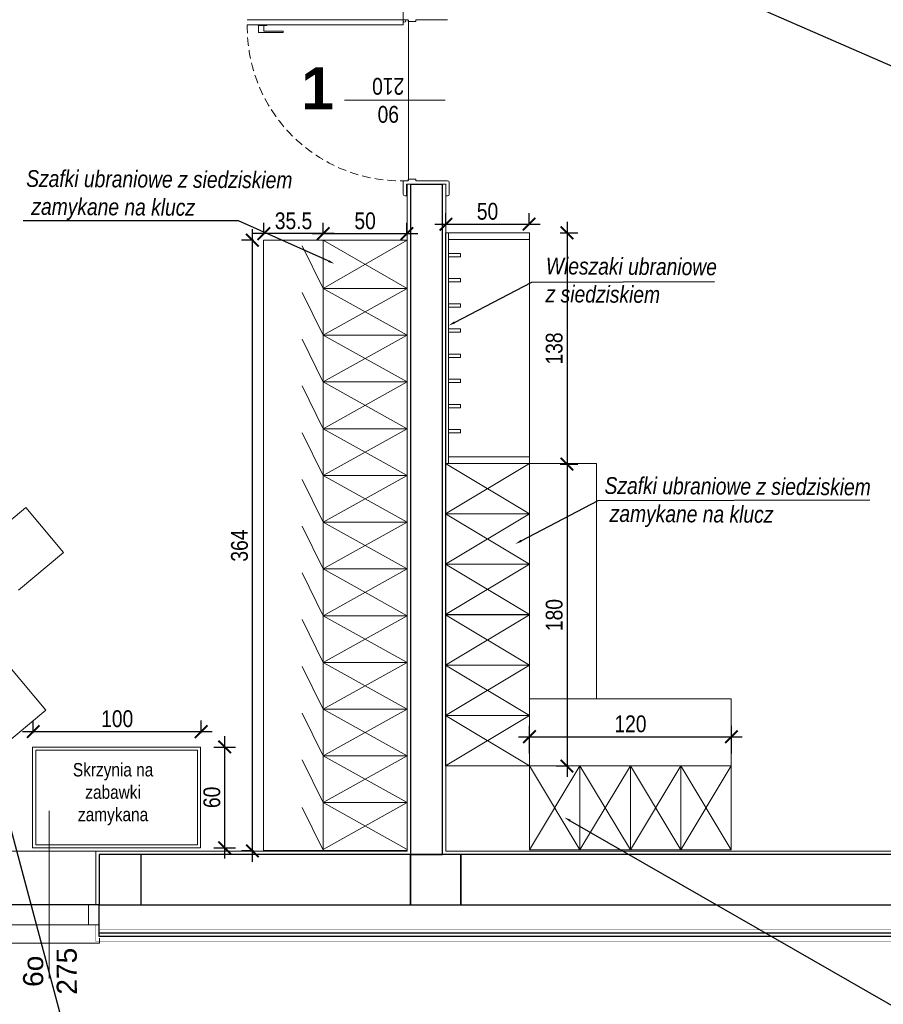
# Model space of a CAD drawing. Header units: millimetres. Extents: x -9038497 to 54128, y -10570064 to 59476.
# Tile 5 of 135: x 30823 to 31338, y 20587 to 21173. Entities that reach past the tile are written whole.
import ezdxf
from ezdxf import colors
from ezdxf.entities.mleader import LeaderData, LeaderLine
from ezdxf.math import Vec2, Vec3

# ---------------------------------------------------------------- set-up
doc = ezdxf.new("R2010")
doc.units = ezdxf.units.MM
doc.header["$LTSCALE"] = 0.8
doc.header["$PDMODE"] = 2
doc.linetypes.add('DASHED2', pattern=[9.525, 6.35, -3.175])
for name, color, linetype, lineweight in [('0 proj_drzwi', 4, 'Continuous', 0), ('0 proj_meble 25', 42, 'Continuous', 25), ('0 proj_okna', 4, 'Continuous', 0), ('0 proj_symbole elektryczne', 150, 'Continuous', 25), ('0 proj_widok widok widok', 7, 'Continuous', 0), ('ocieplenie', 214, 'Continuous', 13), ('OPIS', 122, 'Continuous', 18), ('SCIANY', 1, 'Continuous', 30), ('tynk', 252, 'Continuous', 5)]:
    doc.layers.add(name, color=color, linetype=linetype, lineweight=lineweight)
doc.layers.add('SCHODY', color=2, linetype='Continuous')
doc.layers.add('STOLARKA', color=4, linetype='Continuous')
doc.styles.add('ARIAL_CE', font='arial.ttf', dxfattribs={"height": 15})
doc.styles.get("Standard").update_dxf_attribs({"font": 'g12f13.shx', "width": 0.8, "height": 10})
doc.styles.add('WYMIAR-50', font='ARIALN.TTF', dxfattribs={"height": 10})
doc.dimstyles.new('SKALA-50', dxfattribs={"dimscale": 5, "dimtxt": 10, "dimasz": 1.5, "dimexe": 1.3, "dimexo": 1.3, "dimgap": 0.5, "dimtad": 1, "dimdec": 1, "dimrnd": 0.5, "dimdsep": 46, "dimtxsty": 'WYMIAR-50', "dimblk": 'ARCHTICK', "dimcen": 1.5, "dimdle": 1.3, "dimadec": 0, "dimazin": 0, "dimtfac": 1, "dimtdec": 1, "dimtix": 1, "dimtmove": 2, "dimatfit": 3, "dimfxl": 2, "dimfxlon": 1, "dimtolj": 1, "dimarcsym": 0})

# ---------------------------------------------------------------- blocks, each defined once
blk = doc.blocks.new('G$C0CCF9696')
at = {"layer": 'STOLARKA', "color": 5, "lineweight": 0}
blk.add_line((100, 30), (0, 30), dxfattribs=at)
for points in [[(68, 59.5), (68, 53.5), (56, 53.5), (56, 59.5)], [(68, 59.5), (68, 53.5), (56, 53.5), (56, 59.5)], [(68, 53.5), (68, 6.5), (56, 6.5), (56, 53.5)], [(68, 53.5), (68, 6.5), (56, 6.5), (56, 53.5)], [(68, 0.5), (68, 6.5), (56, 6.5), (56, 0.5)]]:
    blk.add_lwpolyline(points, close=True, dxfattribs=at)
blk.add_lwpolyline([(76, 0), (79, 0), (79, 60), (76, 60)], dxfattribs=at)
blk.add_lwpolyline([(76, 0), (79, 0), (79, 60), (76, 60)], dxfattribs=at)
blk = doc.blocks.new('klamm')
at = {"layer": '0 proj_okna', "lineweight": 0}
for p, q in [((-4009.82, 29787.38), (-4005.72, 29787.38)), ((-4009.82, 29787.38), (-4009.82, 29772.78)), ((-4005.72, 29787.61), (-4005.22, 29787.61)), ((-4005.72, 29787.61), (-4005.72, 29782.61)), ((-4005.22, 29787.61), (-4005.22, 29782.61)), ((-4008.97, 29784.26), (-4008.97, 29772.78)), ((-4008.97, 29784.26), (-4005.72, 29784.26)), ((-4005.72, 29782.61), (-4005.22, 29782.61)), ((-4009.82, 29772.78), (-4008.97, 29772.78))]:
    blk.add_line(p, q, dxfattribs=at)
blk = doc.blocks.new('_ArchTick')
at = {"color": 0, "linetype": 'ByBlock', "const_width": 0.15}
blk.add_lwpolyline([(-0.5, -0.5), (0.5, 0.5)], dxfattribs=at)
blk = doc.blocks.new('*D2242')
at = {"layer": '0 proj_widok widok widok', "color": 0, "lineweight": -2, "transparency": 16777216}
for p, q in [((31004.23, 21045.98), (31004.23, 21052.48)), ((31054.13, 21045.98), (31054.13, 21052.48)), ((30997.73, 21045.98), (31060.63, 21045.98))]:
    blk.add_line(p, q, dxfattribs=at)
at = {"layer": 'Defpoints', "color": 0, "lineweight": 0, "transparency": 16777216}
for p in [(31004.23, 21043.47), (31054.13, 21045.98), (31054.13, 21043.47)]:
    blk.add_point(p, dxfattribs=at)
at = {"layer": '0 proj_widok widok widok', "color": 0, "lineweight": -2, "transparency": 16777216, "xscale": 7.5, "yscale": 7.5, "zscale": 7.5, "rotation": 180}
blk.add_blockref('_ArchTick', (31004.23, 21045.98), dxfattribs=at)
at = {"layer": '0 proj_widok widok widok', "color": 0, "lineweight": -2, "transparency": 16777216, "xscale": 7.5, "yscale": 7.5, "zscale": 7.5}
blk.add_blockref('_ArchTick', (31054.13, 21045.98), dxfattribs=at)
at = {"layer": '0 proj_widok widok widok', "color": 0, "lineweight": 0, "transparency": 16777216, "insert": (31029.18, 21053.59), "char_height": 10, "attachment_point": 5, "style": 'WYMIAR-50'}
blk.add_mtext('\\A1;50', dxfattribs=at)
blk = doc.blocks.new('*D2243')
at = {"layer": '0 proj_widok widok widok', "color": 0, "lineweight": -2, "transparency": 16777216}
for p, q in [((30968.87, 21045.98), (30968.87, 21052.48)), ((31004.23, 21045.98), (31004.23, 21052.48)), ((31010.73, 21045.98), (30962.37, 21045.98))]:
    blk.add_line(p, q, dxfattribs=at)
at = {"layer": 'Defpoints', "color": 0, "lineweight": 0, "transparency": 16777216}
for p in [(30968.87, 21045.98), (30968.87, 21044.55), (31004.23, 21043.47)]:
    blk.add_point(p, dxfattribs=at)
at = {"layer": '0 proj_widok widok widok', "color": 0, "lineweight": -2, "transparency": 16777216, "xscale": 7.5, "yscale": 7.5, "zscale": 7.5, "rotation": 180}
blk.add_blockref('_ArchTick', (30968.87, 21045.98), dxfattribs=at)
at = {"layer": '0 proj_widok widok widok', "color": 0, "lineweight": -2, "transparency": 16777216, "xscale": 7.5, "yscale": 7.5, "zscale": 7.5}
blk.add_blockref('_ArchTick', (31004.23, 21045.98), dxfattribs=at)
at = {"layer": '0 proj_widok widok widok', "color": 0, "lineweight": 0, "transparency": 16777216, "insert": (30986.55, 21053.59), "char_height": 10, "attachment_point": 5, "style": 'WYMIAR-50'}
blk.add_mtext('\\A1;35.5', dxfattribs=at)
blk = doc.blocks.new('*D2244')
at = {"layer": '0 proj_widok widok widok', "color": 0, "lineweight": -2, "transparency": 16777216}
for p, q in [((30962.01, 21048.56), (30962.01, 20671.6)), ((30962.66, 21042.06), (30955.51, 21042.06)), ((30962.66, 20678.1), (30955.51, 20678.1))]:
    blk.add_line(p, q, dxfattribs=at)
at = {"layer": 'Defpoints', "color": 0, "lineweight": 0, "transparency": 16777216}
for p in [(30969.16, 21042.06), (30962.01, 20678.1), (30969.16, 20678.1)]:
    blk.add_point(p, dxfattribs=at)
at = {"layer": '0 proj_widok widok widok', "color": 0, "lineweight": -2, "transparency": 16777216, "xscale": 7.5, "yscale": 7.5, "zscale": 7.5}
for p, rotation in [((30962.01, 21042.06), 90), ((30962.01, 20678.1), 270)]:
    blk.add_blockref('_ArchTick', p, dxfattribs=dict(at, rotation=rotation))
at = {"layer": '0 proj_widok widok widok', "color": 0, "lineweight": 0, "transparency": 16777216, "insert": (30954.4, 20860.08), "char_height": 10, "attachment_point": 5, "rotation": 90, "style": 'WYMIAR-50'}
blk.add_mtext('\\A1;364', dxfattribs=at)
blk = doc.blocks.new('*D2245')
at = {"layer": '0 proj_widok widok widok', "color": 0, "lineweight": -2, "transparency": 16777216}
for p, q in [((30831.54, 20748.23), (30831.54, 20755.75)), ((30931.54, 20748.23), (30931.54, 20755.75)), ((30825.04, 20749.25), (30938.04, 20749.25))]:
    blk.add_line(p, q, dxfattribs=at)
at = {"layer": 'Defpoints', "color": 0, "lineweight": 0, "transparency": 16777216}
for p in [(30931.54, 20749.25), (30831.54, 20741.73), (30931.54, 20741.73)]:
    blk.add_point(p, dxfattribs=at)
at = {"layer": '0 proj_widok widok widok', "color": 0, "lineweight": -2, "transparency": 16777216, "xscale": 7.5, "yscale": 7.5, "zscale": 7.5, "rotation": 180}
blk.add_blockref('_ArchTick', (30831.54, 20749.25), dxfattribs=at)
at = {"layer": '0 proj_widok widok widok', "color": 0, "lineweight": -2, "transparency": 16777216, "xscale": 7.5, "yscale": 7.5, "zscale": 7.5}
blk.add_blockref('_ArchTick', (30931.54, 20749.25), dxfattribs=at)
at = {"layer": '0 proj_widok widok widok', "color": 0, "lineweight": 0, "transparency": 16777216, "insert": (30881.54, 20756.86), "char_height": 10, "attachment_point": 5, "style": 'WYMIAR-50'}
blk.add_mtext('\\A1;100', dxfattribs=at)
blk = doc.blocks.new('*D2475')
at = {"layer": '0 proj_widok widok widok', "color": 0, "lineweight": -2, "transparency": 16777216}
for p, q in [((31077.31, 21051.63), (31077.31, 21058.13)), ((31126.87, 21051.63), (31126.87, 21058.13)), ((31070.81, 21051.63), (31133.37, 21051.63))]:
    blk.add_line(p, q, dxfattribs=at)
at = {"layer": 'Defpoints', "color": 0, "lineweight": 0, "transparency": 16777216}
for p in [(31126.87, 21051.63), (31077.31, 21046.34), (31126.87, 21046.34)]:
    blk.add_point(p, dxfattribs=at)
at = {"layer": '0 proj_widok widok widok', "color": 0, "lineweight": -2, "transparency": 16777216, "xscale": 7.5, "yscale": 7.5, "zscale": 7.5, "rotation": 180}
blk.add_blockref('_ArchTick', (31077.31, 21051.63), dxfattribs=at)
at = {"layer": '0 proj_widok widok widok', "color": 0, "lineweight": -2, "transparency": 16777216, "xscale": 7.5, "yscale": 7.5, "zscale": 7.5}
blk.add_blockref('_ArchTick', (31126.87, 21051.63), dxfattribs=at)
at = {"layer": '0 proj_widok widok widok', "color": 0, "lineweight": 0, "transparency": 16777216, "insert": (31102.09, 21059.24), "char_height": 10, "attachment_point": 5, "style": 'WYMIAR-50'}
blk.add_mtext('\\A1;50', dxfattribs=at)
blk = doc.blocks.new('*D2476')
at = {"layer": '0 proj_widok widok widok', "color": 0, "lineweight": -2, "transparency": 16777216}
for p, q in [((31149.43, 21052.94), (31149.43, 20902.17)), ((31145.36, 21046.44), (31155.93, 21046.44)), ((31145.36, 20908.67), (31155.93, 20908.67))]:
    blk.add_line(p, q, dxfattribs=at)
at = {"layer": 'Defpoints', "color": 0, "lineweight": 0, "transparency": 16777216}
for p in [(31138.86, 21046.44), (31138.86, 20908.67), (31149.43, 20908.67)]:
    blk.add_point(p, dxfattribs=at)
at = {"layer": '0 proj_widok widok widok', "color": 0, "lineweight": -2, "transparency": 16777216, "xscale": 7.5, "yscale": 7.5, "zscale": 7.5}
for p, rotation in [((31149.43, 21046.44), 90), ((31149.43, 20908.67), 270)]:
    blk.add_blockref('_ArchTick', p, dxfattribs=dict(at, rotation=rotation))
at = {"layer": '0 proj_widok widok widok', "color": 0, "lineweight": 0, "transparency": 16777216, "insert": (31141.83, 20977.55), "char_height": 10, "attachment_point": 5, "rotation": 90, "style": 'WYMIAR-50'}
blk.add_mtext('\\A1;138', dxfattribs=at)
blk = doc.blocks.new('*D2477')
at = {"layer": '0 proj_widok widok widok', "color": 0, "lineweight": -2, "transparency": 16777216}
for p, q in [((31149.43, 20915.17), (31149.43, 20722.2)), ((31145.36, 20908.67), (31155.93, 20908.67)), ((31149.43, 20728.7), (31142.93, 20728.7))]:
    blk.add_line(p, q, dxfattribs=at)
at = {"layer": 'Defpoints', "color": 0, "lineweight": 0, "transparency": 16777216}
for p in [(31138.86, 20908.67), (31149.43, 20728.7), (31150.16, 20728.7)]:
    blk.add_point(p, dxfattribs=at)
at = {"layer": '0 proj_widok widok widok', "color": 0, "lineweight": -2, "transparency": 16777216, "xscale": 7.5, "yscale": 7.5, "zscale": 7.5}
for p, rotation in [((31149.43, 20908.67), 90), ((31149.43, 20728.7), 270)]:
    blk.add_blockref('_ArchTick', p, dxfattribs=dict(at, rotation=rotation))
at = {"layer": '0 proj_widok widok widok', "color": 0, "lineweight": 0, "transparency": 16777216, "insert": (31141.83, 20818.69), "char_height": 10, "attachment_point": 5, "rotation": 90, "style": 'WYMIAR-50'}
blk.add_mtext('\\A1;180', dxfattribs=at)
blk = doc.blocks.new('*D2478')
at = {"layer": '0 proj_widok widok widok', "color": 0, "lineweight": -2, "transparency": 16777216}
for p, q in [((31127.12, 20736.21), (31127.12, 20752.71)), ((31247.3, 20736.21), (31247.3, 20752.71)), ((31120.62, 20746.21), (31253.8, 20746.21))]:
    blk.add_line(p, q, dxfattribs=at)
at = {"layer": 'Defpoints', "color": 0, "lineweight": 0, "transparency": 16777216}
for p in [(31247.3, 20746.21), (31127.12, 20728.69), (31247.3, 20728.69)]:
    blk.add_point(p, dxfattribs=at)
at = {"layer": '0 proj_widok widok widok', "color": 0, "lineweight": -2, "transparency": 16777216, "xscale": 7.5, "yscale": 7.5, "zscale": 7.5, "rotation": 180}
blk.add_blockref('_ArchTick', (31127.12, 20746.21), dxfattribs=at)
at = {"layer": '0 proj_widok widok widok', "color": 0, "lineweight": -2, "transparency": 16777216, "xscale": 7.5, "yscale": 7.5, "zscale": 7.5}
blk.add_blockref('_ArchTick', (31247.3, 20746.21), dxfattribs=at)
at = {"layer": '0 proj_widok widok widok', "color": 0, "lineweight": 0, "transparency": 16777216, "insert": (31187.21, 20753.81), "char_height": 10, "attachment_point": 5, "style": 'WYMIAR-50'}
blk.add_mtext('\\A1;120', dxfattribs=at)
blk = doc.blocks.new('*D2479')
at = {"layer": '0 proj_widok widok widok', "color": 0, "lineweight": -2, "transparency": 16777216}
for p, q in [((30945.56, 20673.54), (30945.56, 20746.54)), ((30939.09, 20740.04), (30952.06, 20740.04)), ((30939.09, 20680.04), (30952.06, 20680.04))]:
    blk.add_line(p, q, dxfattribs=at)
at = {"layer": 'Defpoints', "color": 0, "lineweight": 0, "transparency": 16777216}
for p in [(30932.59, 20740.04), (30945.56, 20740.04), (30932.59, 20680.04)]:
    blk.add_point(p, dxfattribs=at)
at = {"layer": '0 proj_widok widok widok', "color": 0, "lineweight": -2, "transparency": 16777216, "xscale": 7.5, "yscale": 7.5, "zscale": 7.5}
for p, rotation in [((30945.56, 20740.04), 90), ((30945.56, 20680.04), 270)]:
    blk.add_blockref('_ArchTick', p, dxfattribs=dict(at, rotation=rotation))
at = {"layer": '0 proj_widok widok widok', "color": 0, "lineweight": 0, "transparency": 16777216, "insert": (30937.95, 20710.04), "char_height": 10, "attachment_point": 5, "rotation": 90, "style": 'WYMIAR-50'}
blk.add_mtext('\\A1;60', dxfattribs=at)

msp = doc.modelspace()

# ---------------------------------------------------------------- linework, layer by layer
at = {"layer": '0 proj_drzwi'}
for p, q in [((31051.89, 21173.49), (30959.03, 21173.49)), ((31051.89, 21173.49), (31051.89, 21170.47)), ((31051.89, 21173.49), (31054.89, 21173.49)), ((31054.89, 21173.49), (31054.89, 21172.49)), ((31059.39, 21172.49), (31054.89, 21172.49)), ((31059.39, 21173.49), (31059.39, 21172.49)), ((31051.89, 21170.47), (30959.03, 21170.49)), ((31051.89, 21077.49), (31054.89, 21077.49)), ((31054.89, 21077.49), (31054.89, 21078.49)), ((31059.39, 21078.49), (31054.89, 21078.49)), ((31059.39, 21077.49), (31059.39, 21078.49))]:
    msp.add_line(p, q, dxfattribs=at)
at = {"layer": '0 proj_drzwi', "lineweight": 0}
msp.add_line((31076.83, 21125.49), (31017.01, 21125.49), dxfattribs=at)
at = {"layer": '0 proj_drzwi'}
msp.add_circle((31052.65, 21172.74), 0.756, dxfattribs=at)
at = {"layer": '0 proj_drzwi', "linetype": 'DASHED2', "lineweight": 0}
msp.add_arc((31050.56, 21169.02), 91.54, 179.08018, 270.83064, dxfattribs=at)
at = {"layer": '0 proj_meble 25', "lineweight": 18}
for p, q in [((30968.76, 21042.15), (30968.76, 20678.28)), ((31054.16, 21042.15), (30968.76, 21042.15)), ((31004.16, 20720.41), (31004.16, 21042.15)), ((31004.16, 21013.3), (31054.16, 21042.15)), ((31004.17, 21042.15), (31054.16, 21013.3)), ((31054.16, 21042.15), (31054.16, 20678.28)), ((31127.1, 21046.57), (31077.1, 21046.57)), ((31077.1, 20909.03), (31077.1, 21046.57)), ((31078.9, 20909.03), (31078.9, 21046.57)), ((31127.1, 21042.57), (31078.9, 21042.57)), ((31127.1, 20909.13), (31127.1, 21046.57)), ((31004.17, 21013.28), (30991.78, 21038.77)), ((31078.91, 21034.23), (31085.91, 21034.23)), ((31085.91, 21032.23), (31078.91, 21032.23)), ((31085.91, 21034.23), (31085.91, 21032.23)), ((31078.91, 21019.23), (31085.91, 21019.23)), ((31085.91, 21019.23), (31085.91, 21017.23)), ((31054.16, 21013.3), (31004.16, 21013.3)), ((31004.16, 21013.3), (31054.16, 20985.44)), ((31004.16, 20985.44), (31054.16, 21013.3)), ((31085.91, 21017.23), (31078.91, 21017.23)), ((31004.17, 20985.43), (30991.78, 21010.93)), ((31078.91, 21004.23), (31085.91, 21004.23)), ((31085.91, 21002.23), (31078.91, 21002.23)), ((31085.91, 21004.23), (31085.91, 21002.23)), ((31078.91, 20989.23), (31085.91, 20989.23)), ((31085.91, 20989.23), (31085.91, 20987.23)), ((31054.16, 20985.44), (31004.16, 20985.44)), ((31004.16, 20985.44), (31054.16, 20957.59)), ((31004.16, 20957.59), (31054.16, 20985.44)), ((31085.91, 20987.23), (31078.91, 20987.23)), ((31004.17, 20957.57), (30991.78, 20983.06)), ((31078.91, 20974.23), (31085.91, 20974.23)), ((31085.91, 20972.23), (31078.91, 20972.23)), ((31085.91, 20974.23), (31085.91, 20972.23)), ((31004.17, 20929.72), (30991.78, 20955.22)), ((31054.16, 20957.59), (31004.16, 20957.59)), ((31004.16, 20957.59), (31054.16, 20929.73)), ((31004.16, 20929.73), (31054.16, 20957.59)), ((31078.91, 20959.23), (31085.91, 20959.23)), ((31085.91, 20957.23), (31078.91, 20957.23)), ((31085.91, 20959.23), (31085.91, 20957.23)), ((31078.91, 20944.23), (31085.91, 20944.23)), ((31085.91, 20942.23), (31078.91, 20942.23)), ((31085.91, 20944.23), (31085.91, 20942.23)), ((31004.17, 20901.87), (30991.78, 20927.37)), ((31054.16, 20929.74), (31004.16, 20929.74)), ((31004.16, 20929.74), (31054.16, 20901.88)), ((31004.16, 20901.88), (31054.16, 20929.74)), ((31078.91, 20929.23), (31085.91, 20929.23)), ((31085.91, 20927.23), (31078.91, 20927.23)), ((31085.91, 20929.23), (31085.91, 20927.23)), ((31127.1, 20913.03), (31078.9, 20913.03)), ((31127.09, 20908.94), (31077.09, 20878.94)), ((31127.09, 20878.94), (31077.09, 20908.94)), ((31127.1, 20909.03), (31077.1, 20909.03)), ((31127, 20909), (31167, 20909)), ((31167, 20909), (31167, 20768.75)), ((31054.16, 20901.88), (31004.16, 20901.88)), ((31004.16, 20901.88), (31054.16, 20874.03)), ((31004.16, 20874.03), (31054.16, 20901.88)), ((31004.17, 20874), (30991.78, 20899.49)), ((30800.25, 20860.3), (30827.03, 20882.84)), ((30827.03, 20882.84), (30849.56, 20856.06)), ((31127.09, 20878.94), (31077.09, 20848.94)), ((31127.09, 20848.94), (31077.09, 20878.94)), ((31054.16, 20874.03), (31004.16, 20874.03)), ((31004.16, 20874.03), (31054.16, 20846.17)), ((31004.16, 20846.17), (31054.16, 20874.03)), ((31004.17, 20846.17), (30991.78, 20871.66)), ((30849.56, 20856.06), (30822.79, 20833.52)), ((31127.09, 20848.94), (31077.09, 20818.94)), ((31127.09, 20818.94), (31077.09, 20848.94)), ((31004.17, 20818.32), (30991.78, 20843.81)), ((31054.16, 20846.18), (31004.16, 20846.18)), ((31004.16, 20846.18), (31054.16, 20818.32)), ((31004.16, 20818.32), (31054.16, 20846.18)), ((31004.17, 20790.46), (30991.78, 20815.95)), ((31054.16, 20818.32), (31004.16, 20818.32)), ((31004.16, 20818.32), (31054.16, 20790.47)), ((31004.16, 20790.47), (31054.16, 20818.32)), ((31077.16, 20818.78), (31127.16, 20788.78)), ((31077.16, 20788.78), (31127.16, 20818.78)), ((31054.16, 20790.47), (31004.16, 20790.47)), ((31004.16, 20790.47), (31054.16, 20762.61)), ((31004.16, 20762.61), (31054.16, 20790.47)), ((30816.55, 20788.76), (30839.09, 20761.98)), ((31004.17, 20762.6), (30991.78, 20788.1)), ((31077.16, 20788.78), (31127.16, 20758.78)), ((31077.16, 20758.78), (31127.16, 20788.78)), ((31247.26, 20768.75), (31127.17, 20768.75)), ((31247.26, 20728.75), (31247.26, 20768.75)), ((30839.03, 20762), (30812.25, 20739.46)), ((31054.16, 20762.61), (31004.16, 20762.61)), ((31004.16, 20762.61), (31054.16, 20734.76)), ((31004.16, 20734.76), (31054.16, 20762.61)), ((31004.17, 20734.73), (30991.78, 20760.22)), ((31077.16, 20758.78), (31127.16, 20728.78)), ((31077.16, 20728.78), (31127.16, 20758.78)), ((30931.18, 20740.03), (30831.18, 20740.03)), ((30831.18, 20740.03), (30831.18, 20680.03)), ((30929.38, 20738.23), (30832.98, 20738.23)), ((30832.98, 20738.23), (30832.98, 20681.83)), ((30929.38, 20681.83), (30929.38, 20738.23)), ((30931.18, 20680.03), (30931.18, 20740.03)), ((31004.17, 20706.98), (30991.78, 20732.47)), ((31054.16, 20734.76), (31004.16, 20734.76)), ((31004.16, 20734.76), (31054.16, 20706.89)), ((31004.16, 20706.91), (31054.16, 20734.76)), ((31157.16, 20678.78), (31127.16, 20728.78)), ((31127.16, 20678.78), (31157.16, 20728.78)), ((31187.16, 20678.78), (31157.16, 20728.78)), ((31157.16, 20678.78), (31187.16, 20728.78)), ((31217.16, 20678.78), (31187.16, 20728.78)), ((31187.16, 20678.78), (31217.16, 20728.78)), ((31247.16, 20678.78), (31217.16, 20728.78)), ((31217.16, 20678.78), (31247.16, 20728.78)), ((31004.22, 20720.41), (31004.16, 20720.41)), ((31004.22, 20678.28), (31004.22, 20720.41)), ((31004.17, 20678.54), (30991.78, 20704.04)), ((31004.16, 20706.89), (31054.16, 20679.03)), ((31004.16, 20679.03), (31054.16, 20706.89)), ((31054.16, 20706.89), (31004.22, 20706.89)), ((30831.18, 20680.03), (30931.18, 20680.03)), ((30832.98, 20681.83), (30929.38, 20681.83)), ((31054.16, 20678.28), (30968.76, 20678.28))]:
    msp.add_line(p, q, dxfattribs=at)
for points in [[(31127.09, 20878.94), (31077.09, 20878.94), (31077.09, 20908.94), (31127.09, 20908.94)], [(31127.09, 20848.94), (31077.09, 20848.94), (31077.09, 20878.94), (31127.09, 20878.94)], [(31127.09, 20818.94), (31077.09, 20818.94), (31077.09, 20848.94), (31127.09, 20848.94)], [(31077.16, 20788.78), (31127.16, 20788.78), (31127.16, 20818.78), (31077.16, 20818.78)], [(31077.16, 20758.78), (31127.16, 20758.78), (31127.16, 20788.78), (31077.16, 20788.78)], [(31077.16, 20728.78), (31127.16, 20728.78), (31127.16, 20758.78), (31077.16, 20758.78)], [(31127.16, 20678.78), (31127.16, 20728.78), (31157.16, 20728.78), (31157.16, 20678.78)], [(31157.16, 20678.78), (31157.16, 20728.78), (31187.16, 20728.78), (31187.16, 20678.78)], [(31187.16, 20678.78), (31187.16, 20728.78), (31217.16, 20728.78), (31217.16, 20678.78)], [(31217.16, 20678.78), (31217.16, 20728.78), (31247.16, 20728.78), (31247.16, 20678.78)]]:
    msp.add_lwpolyline(points, close=True, dxfattribs=at)
at = {"layer": '0 proj_okna', "lineweight": 0}
for p, q in [((31051.89, 21173.49), (31051.89, 21181.49)), ((31059.39, 21173.49), (31078.28, 21173.49)), ((31051.89, 21077.49), (31051.89, 21069.49)), ((31059.39, 21077.49), (31078.27, 21077.49)), ((31053.89, 21068.49), (31053.89, 21075.49)), ((31053.89, 21075.49), (31077.27, 21075.49)), ((31077.27, 21075.53), (31077.27, 21068.49)), ((31079.26, 21076.5), (31079.26, 21069.49)), ((31052.89, 21068.49), (31053.89, 21068.49)), ((31078.27, 21068.49), (31077.27, 21068.49))]:
    msp.add_line(p, q, dxfattribs=at)
for centre, radius, start, end in [((31078.27, 21076.5), 0.996, 360, 90), ((31052.89, 21069.49), 1, 180, 270), ((31078.27, 21069.49), 0.996, 270, 0)]:
    msp.add_arc(centre, radius, start, end, dxfattribs=at)
at = {"layer": '0 proj_widok widok widok', "lineweight": 0}
msp.add_line((31054.95, 21077.67), (31054.95, 21173.3), dxfattribs=at)
at = {"layer": 'ocieplenie', "lineweight": 0, "ltscale": 40, "const_width": 0.1}
msp.add_lwpolyline([(31656.25, 20697.86), (31678.25, 20697.86), (31678.25, 20624.11), (30868.83, 20624.11), (30868.83, 20634.11)], dxfattribs=at)
at = {"layer": 'ocieplenie', "lineweight": 0, "ltscale": 40}
msp.add_lwpolyline([(31656.25, 20695.86, 0.2, 0.2, 0), (31671.25, 20695.86, 0.2, 0.2, 0), (31671.25, 20631.11, 0.2, 0.2, 0), (30870.83, 20631.11, 0.2, 0.2, 0), (30870.83, 20646.11, 0.2, 0.2, 0)], format="xyseb", dxfattribs=at)
at = {"layer": 'ocieplenie', "lineweight": -3, "ltscale": 40}
for points in [[(31656.25, 20695.86), (31673.25, 20695.86), (31673.25, 20629.11), (30870.83, 20629.11), (30870.83, 20646.11)], [(31656.25, 20695.86), (31675.25, 20695.86), (31675.25, 20627.11), (30870.83, 20627.11), (30870.83, 20646.11)]]:
    msp.add_lwpolyline(points, dxfattribs=at)
at = {"layer": 'SCIANY', "ltscale": 40}
for p, q in [((31075.25, 21075.21), (31056.25, 21075.21)), ((31056.25, 21075.21), (31056.25, 20676.06)), ((31075.25, 20676.06), (31075.25, 21075.21)), ((31056.25, 20676.06), (30870.83, 20676.06)), ((30870.83, 20676.06), (30870.83, 20646.06)), ((30895.83, 20676.06), (30870.83, 20676.06)), ((30870.83, 20676.06), (30870.83, 20646.06)), ((30895.83, 20646.06), (30895.83, 20676.06)), ((31086.25, 20676.06), (31056.25, 20676.06)), ((31056.25, 20676.06), (31056.25, 20646.06)), ((31056.25, 20646.06), (31056.25, 20676.06)), ((31056.25, 20676.06), (31075.25, 20676.06)), ((31086.25, 20646.06), (31086.25, 20676.06)), ((31626.25, 20676.06), (31086.25, 20676.06)), ((31086.25, 20676.06), (31086.25, 20646.06)), ((30870.83, 20646.06), (31056.25, 20646.06)), ((30870.83, 20646.06), (30895.83, 20646.06)), ((31056.25, 20646.06), (31086.25, 20646.06)), ((31086.25, 20646.06), (31626.25, 20646.06))]:
    msp.add_line(p, q, dxfattribs=at)
at = {"layer": 'tynk', "lineweight": 0, "ltscale": 40}
for p, q in [((31054.25, 20678.14), (31054.25, 21075.24)), ((31054.25, 20678.06), (31054.25, 21075.15)), ((31077.25, 21074.91), (31077.25, 20678.06)), ((30538.25, 20678.06), (30868.83, 20678.06)), ((30868.83, 20646.06), (30868.83, 20678.06)), ((30868.83, 20678.06), (31054.25, 20678.06)), ((31077.25, 20678.06), (31624.25, 20678.06))]:
    msp.add_line(p, q, dxfattribs=at)

# ---------------------------------------------------------------- block references
at = {"color": 1, "lineweight": 0, "ltscale": 40, "rotation": 270}
for p in [(30811, 20702.11), (30811, 20702.06)]:
    msp.add_blockref('G$C0CCF9696', p, dxfattribs=at)
at = {"layer": '0 proj_okna', "lineweight": 0, "rotation": 90.00000000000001}
msp.add_blockref('klamm', (60753.17, 25175.72), dxfattribs=at)

# ---------------------------------------------------------------- texts
at = {"layer": '0 proj_okna', "lineweight": 0, "style": 'WYMIAR-50'}
for s, p in [('210', (31052.48, 21138.8)), ('90', (31049.37, 21122.09))]:
    msp.add_text(s, height=10, rotation=180, dxfattribs=at).set_placement(p)
at = {"layer": '0 proj_symbole elektryczne', "char_height": 10, "attachment_point": 1, "rotation": 359.66597, "style": 'WYMIAR-50'}
for s, insert in [('{\\fArial Narrow|b0|i1|c238|p34;Szafki ubraniowe z siedziskiem\\P zamykane na klucz}', (30827.39, 21083.88)), ('{\\fArial Narrow|b0|i1|c238|p34;Wieszaki ubraniowe \\Pz siedziskiem\\P }', (31136.87, 21031.75)), ('{\\fArial Narrow|b0|i1|c238|p34;Szafki ubraniowe z siedziskiem\\P zamykane na klucz}', (31171.84, 20900.91))]:
    msp.add_mtext_dynamic_manual_height_columns(s, width=403.8287, gutter_width=50, heights=[0], dxfattribs=dict(at, insert=insert))
at = {"layer": '0 proj_widok widok widok', "lineweight": 0, "insert": (30991.16, 21145.02), "char_height": 25, "attachment_point": 1, "style": 'WYMIAR-50'}
msp.add_mtext_dynamic_manual_height_columns('{\\fArial Unicode MS|b1|i0|c238|p34;1}', width=52.3465, gutter_width=50, heights=[0], dxfattribs=at)
at = {"layer": 'OPIS', "char_height": 12, "width": 1777.5174, "attachment_point": 5, "style": 'ARIAL_CE'}
for insert, rotation in [((30841.66, 20566.4), 90.15445), ((30415.37, 20982.41), 0.15445), ((30415.37, 20897.4), 0.15445), ((30415.37, 20812.42), 0.15445), ((30415.37, 20727.57), 0.15445)]:
    msp.add_mtext('\\pi-120,l200.00024,t200.00024;6o\\P275', dxfattribs=dict(at, insert=insert, rotation=rotation))
at = {"layer": 'SCHODY', "insert": (30879.1, 20730.51), "char_height": 8, "width": 63.4938, "attachment_point": 2, "style": 'WYMIAR-50'}
msp.add_mtext('Skrzynia na \\Pzabawki\\Pzamykana', dxfattribs=at)

# ---------------------------------------------------------------- dimensions: what is measured, and where the dimension line sits
at = {"layer": '0 proj_widok widok widok', "lineweight": 0}
dim = msp.add_linear_dim(base=(31126.87, 21051.63), p1=(31077.31, 21046.34), p2=(31126.87, 21046.34), text='50', dimstyle='SKALA-50', dxfattribs=at)
dim.commit()
dim.dimension.update_dxf_attribs({"geometry": '*D2475', "text_midpoint": (31102.09, 21059.24)})
for base, p1, p2, picture, middle in [((30968.87, 21045.98), (31004.23, 21043.47), (30968.87, 21044.55), '*D2243', (30986.55, 21053.59)), ((31054.13, 21045.98), (31004.23, 21043.47), (31054.13, 21043.47), '*D2242', (31029.18, 21053.59)), ((30931.54, 20749.25), (30831.54, 20741.73), (30931.54, 20741.73), '*D2245', (30881.54, 20756.86)), ((31247.3, 20746.21), (31127.12, 20728.69), (31247.3, 20728.69), '*D2478', (31187.21, 20753.81))]:
    dim = msp.add_linear_dim(base=base, p1=p1, p2=p2, dimstyle='SKALA-50', dxfattribs=at)
    dim.commit()
    dim.dimension.update_dxf_attribs({"geometry": picture, "text_midpoint": middle})
for base, p1, p2, picture, middle in [((30962.01, 20678.1), (30969.16, 21042.06), (30969.16, 20678.1), '*D2244', (30954.4, 20860.08)), ((31149.43, 20908.67), (31138.86, 21046.44), (31138.86, 20908.67), '*D2476', (31141.83, 20977.55)), ((31149.43, 20728.7), (31138.86, 20908.67), (31150.16, 20728.7), '*D2477', (31141.83, 20818.69)), ((30945.56, 20740.04), (30932.59, 20680.04), (30932.59, 20740.04), '*D2479', (30937.95, 20710.04))]:
    dim = msp.add_linear_dim(base=base, p1=p1, p2=p2, angle=90, dimstyle='SKALA-50', dxfattribs=at)
    dim.commit()
    dim.dimension.update_dxf_attribs({"geometry": picture, "text_midpoint": middle})

# ---------------------------------------------------------------- leaders
ml = msp.add_multileader_mtext('Standard', dxfattribs=at)
ml.set_content('', color=256)
ml.set_leader_properties()
ml.build(insert=Vec2(0, 0))
ml.multileader.update_dxf_attribs({"text_right_attachment_type": 6, "dogleg_length": 0.36})
ctx = ml.context
ctx.base_point, ctx.plane_origin = Vec3(31809.2, 20941.77), Vec3(31230.54, 21194.99)
ctx.right_attachment = 6
notes = []
notes.append((ctx, [(0, (1, 1, 0), (31808.84, 20941.77), (1, 0), 0.36, [(0, [(31230.54, 21194.99)], 0, [])])]))
ctx.mtext.insert, ctx.mtext.flow_direction = Vec3(31811.2, 20943.77), 5
ml = msp.add_multileader_mtext('Standard', dxfattribs=at)
ml.set_content('', color=256)
ml.set_leader_properties()
ml.build(insert=Vec2(0, 0))
ml.multileader.update_dxf_attribs({"text_right_attachment_type": 6, "dogleg_length": 0.36})
ctx = ml.context
ctx.base_point, ctx.plane_origin = Vec3(30823.47, 21055.62), Vec3(30972.69, 21057.65)
ctx.right_attachment, ctx.text_align_type = 6, 2
notes.append((ctx, [(0, (1, 1, 0), (30953.69, 21053.62), (-1, 0), 126.23, [(0, [(31010.93, 21028.06)], 0, [])])]))
ctx.mtext.insert, ctx.mtext.alignment, ctx.mtext.flow_direction = Vec3(30825.47, 21057.62), 3, 5
ml = msp.add_multileader_mtext('Standard', dxfattribs=at)
ml.set_content('', color=256)
ml.set_leader_properties()
ml.build(insert=Vec2(0, 0))
ml.multileader.update_dxf_attribs({"text_right_attachment_type": 6, "dogleg_length": 0.36})
ctx = ml.context
ctx.base_point, ctx.plane_origin, ctx.plane_x_axis, ctx.plane_y_axis = Vec3(31237.3, 21017.46), Vec3(31117.11, 21020.98), Vec3(0.999995, 0.003312), Vec3(-0.003312, 0.999995)
ctx.right_attachment = 6
notes.append((ctx, [(0, (1, 1, 0), (31128.39, 21017.1), (0.999995, 0.003312), 108.91, [(0, [(31078.97, 20991.26)], 0, [])])]))
ctx.mtext.insert, ctx.mtext.text_direction, ctx.mtext.rotation, ctx.mtext.flow_direction = Vec3(31239.29, 21019.47), Vec3(0.999995, 0.003312), 0.003312, 5
ml = msp.add_multileader_mtext('Standard', dxfattribs=at)
ml.set_content('', color=256)
ml.set_leader_properties()
ml.build(insert=Vec2(0, 0))
ml.multileader.update_dxf_attribs({"text_right_attachment_type": 6, "dogleg_length": 0.36})
ctx = ml.context
ctx.base_point, ctx.plane_origin, ctx.plane_x_axis, ctx.plane_y_axis = Vec3(31329.86, 20887.41), Vec3(31156.77, 20890.76), Vec3(0.999995, 0.003312), Vec3(-0.003312, 0.999995)
ctx.right_attachment = 6
notes.append((ctx, [(0, (1, 1, 0), (31168.05, 20886.88), (0.999995, 0.003312), 161.82, [(0, [(31118.62, 20861.04)], 0, [])])]))
ctx.mtext.insert, ctx.mtext.text_direction, ctx.mtext.rotation, ctx.mtext.flow_direction = Vec3(31331.86, 20889.42), Vec3(0.999995, 0.003312), 0.003312, 5
ml = msp.add_multileader_mtext('Standard', dxfattribs=at)
ml.set_content('', color=256)
ml.set_leader_properties()
ml.build(insert=Vec2(0, 0))
ml.multileader.update_dxf_attribs({"text_right_attachment_type": 6, "dogleg_length": 0.36})
ctx = ml.context
ctx.base_point, ctx.plane_origin, ctx.plane_x_axis, ctx.plane_y_axis = Vec3(31176, 20503.04), Vec3(30879.12, 20779.76), Vec3(0.999995, 0.003312), Vec3(-0.003312, 0.999995)
ctx.right_attachment = 6
notes.append((ctx, [(0, (1, 1, 0), (30868.66, 20502.03), (0.999995, 0.003312), 307.34, [(0, [(30784.91, 20815.41)], 0, [])])]))
ctx.mtext.insert, ctx.mtext.text_direction, ctx.mtext.rotation, ctx.mtext.flow_direction = Vec3(31178, 20505.05), Vec3(0.999995, 0.003312), 0.003312, 5
ml = msp.add_multileader_mtext('Standard', dxfattribs=at)
ml.set_content('', color=256)
ml.set_leader_properties()
ml.build(insert=Vec2(0, 0))
ml.multileader.update_dxf_attribs({"text_right_attachment_type": 6, "dogleg_length": 0.36})
ctx = ml.context
ctx.base_point, ctx.plane_origin, ctx.plane_x_axis, ctx.plane_y_axis = Vec3(30834.64, 20501.05), Vec3(30810.66, 20740.87), Vec3(0.999995, 0.003312), Vec3(-0.003312, 0.999995)
ctx.right_attachment = 6
notes.append((ctx, [(0, (1, 1, 0), (30627.42, 20500.37), (0.999995, 0.003312), 207.23, [(0, [(30584.44, 20727.83)], 0, [])])]))
ctx.mtext.insert, ctx.mtext.text_direction, ctx.mtext.rotation, ctx.mtext.flow_direction = Vec3(30836.64, 20503.06), Vec3(0.999995, 0.003312), 0.003312, 5
ml = msp.add_multileader_mtext('Standard', dxfattribs=at)
ml.set_content('', color=256)
ml.set_leader_properties()
ml.build(insert=Vec2(0, 0))
ml.multileader.update_dxf_attribs({"text_right_attachment_type": 6, "dogleg_length": 0.36})
ctx = ml.context
ctx.base_point, ctx.plane_origin = Vec3(31409.55, 20547.79), Vec3(31147.87, 20698.13)
ctx.right_attachment = 6
notes.append((ctx, [(0, (1, 1, 0), (31409.19, 20547.79), (1, 0), 0.36, [(0, [(31147.87, 20698.13)], 0, [])])]))
ctx.mtext.insert, ctx.mtext.flow_direction = Vec3(31411.55, 20549.79), 5
for ctx, leaders in notes:
    for number, flags, end, landing, length, lines in leaders:
        leader = LeaderData()
        leader.index, (leader.has_last_leader_line, leader.has_dogleg_vector, leader.attachment_direction) = number, flags
        leader.last_leader_point, leader.dogleg_vector, leader.dogleg_length = Vec3(end), Vec3(landing), length
        for number, points, colour, breaks in lines:
            line = LeaderLine()
            line.index, line.vertices, line.color, line.breaks = number, Vec3.list(points), colors.encode_raw_color(colour), breaks
            leader.lines.append(line)
        ctx.leaders.append(leader)

doc.saveas('drawing.dxf')
